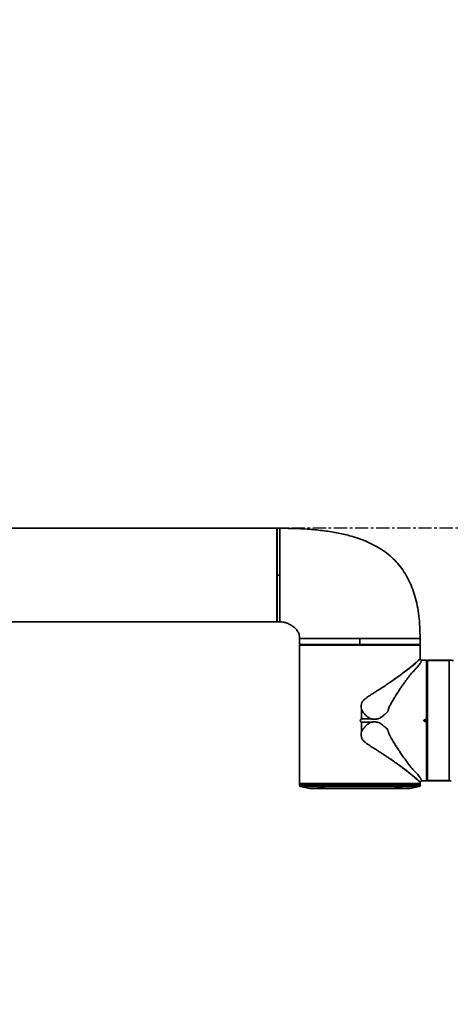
# Model space of a CAD drawing. Header units: millimetres. Extents: x 0 to 420, y 0 to 297.
# Tile 11 of 15: x 248 to 269, y 155 to 203. Entities that reach past the tile are written whole.
import ezdxf

# ---------------------------------------------------------------- set-up
doc = ezdxf.new("R2010")
doc.units = ezdxf.units.MM
doc.linetypes.add('CENTERX2', pattern=[20.32, 12.7, -2.54, 2.54, -2.54])
doc.layers.get('0').update_dxf_attribs({"lineweight": 18})
doc.layers.add('中心线层', color=6, linetype='CENTERX2', lineweight=25)

# ---------------------------------------------------------------- blocks, each defined once
blk = doc.blocks.new('SW_CENTERMARKSYMBOL_4')
at = {"layer": '中心线层', "color": 0}
blk.add_line((-1, 0), (-1400.5, 0), dxfattribs=at)
blk = doc.blocks.new('2')
at = {"color": 0, "linetype": 'Continuous', "lineweight": 35}
for p, q in [((-38.935, 0), (-61.55, 0)), ((-38.935, 0), (-38.935, -4.19856)), ((-38.925, -0.375), (-38.935, -0.375)), ((-38.79987, 0), (-38.925, 0)), ((-38.925, -2.25), (-38.925, 0)), ((-38.8, 0), (-38.8, -2.25)), ((-38.925, -2.25), (-38.8, -2.25)), ((-38.925, -4.5), (-38.925, -2.25)), ((-38.8, -2.25), (-38.8, -4.5)), ((-38.935, -3.8738), (-38.925, -3.8738)), ((-38.935, -4.125), (-38.925, -4.125)), ((-38.935, -4.19856), (-38.935, -4.5)), ((-61.55, -4.5), (-38.935, -4.5)), ((-38.925, -4.5), (-38.79987, -4.5)), ((-37.85, -5.29987), (-37.85, -5.46501)), ((-37.84957, -5.59), (-37.84957, -5.515)), ((-37.82473, -5.60015), (-37.82473, -5.6)), ((-37.82473, -5.6), (-37.7, -5.6)), ((-37.7, -5.59), (-37.7, -5.6)), ((-34.95, -5.59), (-34.95, -5.3)), ((-32.2, -5.6), (-32.2, -5.59)), ((-32.2, -5.6), (-32.07527, -5.6)), ((-32.07527, -5.60015), (-32.07527, -5.6)), ((-32.05, -5.59), (-32.05, -5.29987)), ((-37.85, -5.755), (-37.84995, -5.7518)), ((-37.85, -5.755), (-37.85, -12.27485)), ((-32.05032, -5.71343), (-32.05032, -5.73616)), ((-32.05, -5.755), (-32.05, -5.75484)), ((-32.05, -6.27588), (-32.05, -5.755)), ((-31.73515, -6.35), (-31.97052, -6.35)), ((-31.71015, -6.375), (-31.73515, -6.35)), ((-31.73515, -9.20524), (-31.73515, -6.35)), ((-31.71, -6.375), (-31.71015, -6.375)), ((-31.71015, -6.375), (-31.71015, -9.21065)), ((-31.71, -6.375), (-31.71, -9.21065)), ((-31.7, -6.5), (-31.71, -6.5)), ((-30.65, -6.35), (-31.7, -6.35)), ((-31.7, -6.35), (-31.7, -12.13126)), ((-30.65, -6.36396), (-31.7, -6.36396)), ((-30.65, -6.35), (-30.65, -6.36861)), ((-30.65, -6.36861), (-30.65, -12.15001)), ((-33.49387, -7.40954), (-33.49794, -7.41231)), ((-34.87385, -9.17385), (-34.87385, -8.70235)), ((-34.87385, -9.17385), (-34.40652, -9.17385)), ((-34.40652, -9.32615), (-34.87385, -9.32615)), ((-34.87385, -9.79765), (-34.87385, -9.32615)), ((-31.865, -9.25083), (-31.865, -9.24917)), ((-31.86, -9.25083), (-31.865, -9.25083)), ((-31.86, -9.24917), (-31.86, -9.25083)), ((-31.85509, -9.24917), (-31.86, -9.24917)), ((-31.85509, -9.25083), (-31.86, -9.25083)), ((-31.85509, -9.24917), (-31.85509, -9.25083)), ((-31.82334, -9.21186), (-31.71286, -9.20993)), ((-31.71015, -9.21488), (-31.82334, -9.21686)), ((-31.82334, -9.28314), (-31.71015, -9.28512)), ((-31.71286, -9.29007), (-31.82334, -9.28814)), ((-31.73515, -12.15), (-31.73515, -9.29476)), ((-31.71015, -9.21065), (-31.71015, -9.21488)), ((-31.71, -9.21065), (-31.71015, -9.21065)), ((-31.71015, -9.28512), (-31.71015, -9.21488)), ((-31.71, -9.21488), (-31.71015, -9.21488)), ((-31.71015, -9.28512), (-31.71015, -9.28935)), ((-31.71, -9.28512), (-31.71015, -9.28512)), ((-31.71015, -9.28935), (-31.71015, -12.125)), ((-31.71, -9.28935), (-31.71015, -9.28935)), ((-31.71, -9.21065), (-31.71, -9.21488)), ((-31.71, -9.28512), (-31.71, -9.21488)), ((-31.71, -9.28512), (-31.71, -9.28935)), ((-31.71, -9.28935), (-31.71, -12.125)), ((-33.49906, -11.08693), (-33.49828, -11.08746)), ((-31.7, -11.63157), (-31.71, -11.63157)), ((-37.85, -12.27485), (-37.825, -12.29985)), ((-37.85, -12.3), (-37.85, -12.37401)), ((-37.825, -12.29985), (-37.825, -12.3)), ((-34.95, -12.29985), (-37.825, -12.29985)), ((-32.075, -12.29985), (-34.95, -12.29985)), ((-32.075, -12.29985), (-32.05, -12.27485)), ((-32.075, -12.3), (-32.075, -12.29985)), ((-32.05, -12.27485), (-32.05, -12.22412)), ((-32.05, -12.37401), (-32.05, -12.3)), ((-31.97052, -12.15), (-31.88515, -12.15)), ((-31.73515, -12.15), (-31.71015, -12.125)), ((-31.71015, -12.125), (-31.71, -12.125)), ((-31.71, -12), (-31.7, -12)), ((-31.7, -12.13604), (-30.65, -12.13604)), ((-31.7, -12.15), (-30.65, -12.15)), ((-37.85, -12.37401), (-32.89939, -12.37401)), ((-37.80981, -12.42304), (-37.35627, -12.51375)), ((-37.35627, -12.51375), (-33.24851, -12.51375)), ((-37.34646, -12.51472), (-32.55354, -12.51472)), ((-36.64122, -12.4878), (-36.64017, -12.48989)), ((-33.24851, -12.51375), (-32.54373, -12.51375)), ((-32.89939, -12.37401), (-32.05, -12.37401)), ((-32.54373, -12.51375), (-32.0902, -12.42304))]:
    blk.add_line(p, q, dxfattribs=at)
for points in [[(-37.84966, -5.62515), (-37.84967, -5.67458), (-37.84968, -5.71343)], [(-32.05035, -5.62515), (-32.06259, -5.62515), (-32.09228, -5.62515), (-32.13925, -5.62515), (-32.20321, -5.62515), (-32.28378, -5.62515), (-32.38046, -5.62515), (-32.49267, -5.62515), (-32.61974, -5.62515), (-32.76089, -5.62515), (-32.91528, -5.62515), (-33.08196, -5.62515), (-33.25994, -5.62515), (-33.44814, -5.62515), (-33.64541, -5.62515), (-33.85056, -5.62515), (-34.06237, -5.62515), (-34.27954, -5.62515), (-34.50076, -5.62515), (-34.7247, -5.62515), (-34.95, -5.62515), (-35.1753, -5.62515), (-35.39924, -5.62515), (-35.62046, -5.62515), (-35.83763, -5.62515), (-36.04944, -5.62515), (-36.2546, -5.62515), (-36.45187, -5.62515), (-36.64006, -5.62515), (-36.81804, -5.62515), (-36.98473, -5.62515), (-37.13911, -5.62515), (-37.28026, -5.62515), (-37.40733, -5.62515), (-37.51954, -5.62515), (-37.61623, -5.62515), (-37.69679, -5.62515), (-37.76075, -5.62515), (-37.80772, -5.62515), (-37.83742, -5.62515), (-37.84966, -5.62515)], [(-37.84957, -5.59), (-37.8358, -5.59), (-37.80274, -5.59), (-37.75063, -5.59), (-37.6798, -5.59), (-37.59073, -5.59), (-37.48401, -5.59), (-37.36037, -5.59), (-37.22061, -5.59), (-37.06569, -5.59), (-36.89663, -5.59), (-36.71456, -5.59), (-36.5207, -5.59), (-36.31634, -5.59), (-36.10285, -5.59), (-35.88167, -5.59), (-35.65425, -5.59), (-35.42213, -5.59), (-35.18686, -5.59), (-34.95, -5.59)], [(-37.84465, -5.62008), (-37.83501, -5.61044), (-37.82743, -5.60286)], [(-32.07527, -5.6), (-32.08757, -5.6), (-32.11811, -5.6), (-32.1667, -5.6), (-32.23303, -5.6), (-32.31667, -5.6), (-32.41709, -5.6), (-32.53366, -5.6), (-32.66562, -5.6), (-32.81214, -5.6), (-32.97229, -5.6), (-33.14504, -5.6), (-33.3293, -5.6), (-33.52388, -5.6), (-33.72755, -5.6), (-33.93901, -5.6), (-34.15691, -5.6), (-34.37987, -5.6), (-34.60646, -5.6), (-34.83525, -5.6), (-35.06476, -5.6), (-35.29354, -5.6), (-35.52013, -5.6), (-35.74309, -5.6), (-35.96099, -5.6), (-36.17245, -5.6), (-36.37612, -5.6), (-36.57071, -5.6), (-36.75496, -5.6), (-36.92771, -5.6), (-37.08786, -5.6), (-37.23438, -5.6), (-37.36634, -5.6), (-37.48291, -5.6), (-37.58334, -5.6), (-37.66698, -5.6), (-37.7333, -5.6), (-37.78189, -5.6), (-37.81243, -5.6), (-37.82473, -5.6)], [(-37.82473, -5.60015), (-37.81243, -5.60015), (-37.78189, -5.60015), (-37.7333, -5.60015), (-37.66698, -5.60015), (-37.58334, -5.60015), (-37.48291, -5.60015), (-37.36634, -5.60015), (-37.23438, -5.60015), (-37.08786, -5.60015), (-36.92771, -5.60015), (-36.75496, -5.60015), (-36.57071, -5.60015), (-36.37612, -5.60015), (-36.17245, -5.60015), (-35.96099, -5.60015), (-35.74309, -5.60015), (-35.52013, -5.60015), (-35.29354, -5.60015), (-35.06476, -5.60015), (-34.83525, -5.60015), (-34.60646, -5.60015), (-34.37987, -5.60015), (-34.15691, -5.60015), (-33.93901, -5.60015), (-33.72755, -5.60015), (-33.52388, -5.60015), (-33.3293, -5.60015), (-33.14504, -5.60015), (-32.97229, -5.60015), (-32.81214, -5.60015), (-32.66562, -5.60015), (-32.53366, -5.60015), (-32.41709, -5.60015), (-32.31667, -5.60015), (-32.23303, -5.60015), (-32.1667, -5.60015), (-32.11811, -5.60015), (-32.08757, -5.60015), (-32.07527, -5.60015)], [(-34.95, -5.6), (-35.17136, -5.6), (-35.39133, -5.6), (-35.6085, -5.6), (-35.82151, -5.6), (-36.02901, -5.6), (-36.22969, -5.6), (-36.42227, -5.6), (-36.60555, -5.6), (-36.77837, -5.6), (-36.93962, -5.6), (-37.08829, -5.6), (-37.22345, -5.6), (-37.34423, -5.6), (-37.44987, -5.6), (-37.53971, -5.6), (-37.61318, -5.6), (-37.66981, -5.6), (-37.70924, -5.6), (-37.73123, -5.6), (-37.73563, -5.6), (-37.72243, -5.6), (-37.7, -5.6)], [(-34.95, -5.59), (-34.72247, -5.59), (-34.49634, -5.59), (-34.27301, -5.59), (-34.05385, -5.59), (-33.84022, -5.59), (-33.63343, -5.59), (-33.43475, -5.59), (-33.24542, -5.59), (-33.0666, -5.59), (-32.89939, -5.59), (-32.74482, -5.59), (-32.60385, -5.59), (-32.47735, -5.59), (-32.36608, -5.59), (-32.27075, -5.59), (-32.19194, -5.59), (-32.13013, -5.59), (-32.0857, -5.59), (-32.05894, -5.59), (-32.05, -5.59)], [(-32.2, -5.6), (-32.17758, -5.6), (-32.16437, -5.6), (-32.16877, -5.6), (-32.19076, -5.6), (-32.23019, -5.6), (-32.28683, -5.6), (-32.36029, -5.6), (-32.45013, -5.6), (-32.55577, -5.6), (-32.67656, -5.6), (-32.81171, -5.6), (-32.96038, -5.6), (-33.12164, -5.6), (-33.29445, -5.6), (-33.47773, -5.6), (-33.67031, -5.6), (-33.87099, -5.6), (-34.07849, -5.6), (-34.2915, -5.6), (-34.50867, -5.6), (-34.72864, -5.6), (-34.95, -5.6)], [(-32.07257, -5.60286), (-32.06293, -5.6125), (-32.05535, -5.62008)], [(-32.05032, -5.71343), (-32.05033, -5.66399), (-32.05035, -5.62515)], [(-31.82343, -9.20679), (-31.77399, -9.20592), (-31.73515, -9.20524)], [(-31.73515, -9.29476), (-31.78458, -9.29389), (-31.82343, -9.29321)], [(-31.73008, -9.21023), (-31.7823, -9.21114), (-31.82334, -9.21186)], [(-31.82334, -9.28814), (-31.77111, -9.28905), (-31.73008, -9.28977)], [(-31.71286, -9.20993), (-31.7225, -9.2101), (-31.73008, -9.21023)], [(-31.73008, -9.28977), (-31.72043, -9.28994), (-31.71286, -9.29007)], [(-37.85, -12.27485), (-37.84106, -12.27485), (-37.8143, -12.27485), (-37.76987, -12.27485), (-37.70806, -12.27485), (-37.62925, -12.27485), (-37.53392, -12.27485), (-37.42266, -12.27485), (-37.29615, -12.27485), (-37.15518, -12.27485), (-37.00061, -12.27485), (-36.8334, -12.27485), (-36.65458, -12.27485), (-36.46525, -12.27485), (-36.26657, -12.27485), (-36.05978, -12.27485), (-35.84615, -12.27485), (-35.62699, -12.27485), (-35.40366, -12.27485), (-35.17753, -12.27485), (-34.95, -12.27485)], [(-37.825, -12.3), (-37.84106, -12.3), (-37.85, -12.3), (-37.84106, -12.3), (-37.8143, -12.3), (-37.76987, -12.3), (-37.70806, -12.3), (-37.62925, -12.3), (-37.53392, -12.3), (-37.42266, -12.3), (-37.29615, -12.3), (-37.15518, -12.3), (-37.00061, -12.3), (-36.8334, -12.3), (-36.65458, -12.3), (-36.46525, -12.3), (-36.26657, -12.3), (-36.05978, -12.3), (-35.84615, -12.3), (-35.62699, -12.3), (-35.40366, -12.3), (-35.17753, -12.3), (-34.95, -12.3), (-34.72247, -12.3), (-34.49634, -12.3), (-34.27301, -12.3), (-34.05385, -12.3), (-33.84022, -12.3), (-33.63343, -12.3), (-33.43475, -12.3), (-33.24542, -12.3), (-33.0666, -12.3), (-32.89939, -12.3)], [(-34.95, -12.27485), (-34.72247, -12.27485), (-34.49634, -12.27485), (-34.27301, -12.27485), (-34.05385, -12.27485), (-33.84022, -12.27485), (-33.63343, -12.27485), (-33.43475, -12.27485), (-33.24542, -12.27485), (-33.0666, -12.27485), (-32.89939, -12.27485), (-32.74482, -12.27485), (-32.60385, -12.27485), (-32.47735, -12.27485), (-32.36608, -12.27485), (-32.27075, -12.27485), (-32.19194, -12.27485), (-32.13013, -12.27485), (-32.0857, -12.27485), (-32.05894, -12.27485), (-32.05, -12.27485)], [(-32.89939, -12.3), (-32.74482, -12.3), (-32.60385, -12.3), (-32.47735, -12.3), (-32.36608, -12.3), (-32.27075, -12.3), (-32.19194, -12.3), (-32.13013, -12.3), (-32.0857, -12.3), (-32.05894, -12.3), (-32.05, -12.3), (-32.05894, -12.3), (-32.075, -12.3)], [(-37.80981, -12.42304), (-37.80099, -12.42304), (-37.7746, -12.42304), (-37.73079, -12.42304), (-37.66984, -12.42304), (-37.59212, -12.42304), (-37.49811, -12.42304), (-37.38839, -12.42304), (-37.26363, -12.42304), (-37.12462, -12.42304), (-36.97219, -12.42304), (-36.8073, -12.42304), (-36.63095, -12.42304), (-36.44425, -12.42304), (-36.24833, -12.42304), (-36.0444, -12.42304), (-35.83373, -12.42304), (-35.61761, -12.42304), (-35.39737, -12.42304), (-35.17438, -12.42304), (-34.95, -12.42304), (-34.72562, -12.42304), (-34.50263, -12.42304), (-34.28239, -12.42304), (-34.06627, -12.42304), (-33.8556, -12.42304), (-33.65168, -12.42304), (-33.45576, -12.42304), (-33.26905, -12.42304), (-33.09271, -12.42304), (-32.92781, -12.42304), (-32.77539, -12.42304), (-32.63637, -12.42304), (-32.51162, -12.42304), (-32.40189, -12.42304), (-32.30788, -12.42304), (-32.23016, -12.42304), (-32.16921, -12.42304), (-32.1254, -12.42304), (-32.09901, -12.42304), (-32.0902, -12.42304)]]:
    blk.add_lwpolyline(points, dxfattribs=at)
at = {"color": 0, "linetype": 'CENTERX2', "lineweight": 18}
blk.add_arc((0.05, 0), 70, 95, 85, dxfattribs=at)
at = {"color": 0, "linetype": 'Continuous', "lineweight": 35}
for centre, radius, start, end in [((-31.8634, -12.25232), 3.00316, 89.935241, 90.030593), ((-27.85006, -9.14164), 3.9739, 180.939286, 181.012452), ((-27.50542, -9.36423), 4.31859, 178.990468, 179.057794), ((-31.75162, -9.21436), 0.07177, 178.003975, 181.996025), ((-31.75161, -9.28564), 0.07177, 178.004126, 181.995874), ((-37.8, -12.37401), 0.05, 180, 258.690068), ((-37.34646, -12.46472), 0.05, 258.690068, 270), ((-32.55354, -12.46472), 0.05, 270, 281.309932), ((-32.1, -12.37401), 0.05, 281.309932, 0)]:
    blk.add_arc(centre, radius, start, end, dxfattribs=at)
for points, knots in [([(-38.8, 0), (-38.52431, -0.00273), (-37.99071, -0.00802), (-37.21748, -0.05641), (-36.49833, -0.1377), (-35.83301, -0.25634), (-35.261, -0.40378), (-34.77513, -0.57214), (-34.36591, -0.75204), (-33.98971, -0.95971), (-33.64658, -1.19629), (-33.33665, -1.46284), (-33.06005, -1.76034), (-32.81692, -2.08965), (-32.60729, -2.45157), (-32.43106, -2.84688), (-32.28904, -3.27365), (-32.1801, -3.73216), (-32.1039, -4.22292), (-32.05732, -4.74944), (-32.05249, -5.11257), (-32.05, -5.3)], [0, 0, 0, 0, 0.82716327, 1.60098594, 2.3235513, 2.99769315, 3.62722961, 4.09388784, 4.5392075, 4.96690724, 5.38136801, 5.78759184, 6.19108471, 6.59767745, 7.01327525, 7.44362757, 7.89412288, 8.36093724, 8.85606848, 9.3831753, 9.94546509, 9.94546509, 9.94546509, 9.94546509]), ([(-38.8, -4.5), (-38.7498, -4.50175), (-38.64336, -4.50545), (-38.48252, -4.55194), (-38.31967, -4.62248), (-38.16505, -4.71867), (-38.02836, -4.8366), (-37.92143, -4.97441), (-37.84986, -5.13194), (-37.84995, -5.244), (-37.85, -5.3)], [0, 0, 0, 0, 0.15039578, 0.31887227, 0.49872167, 0.68257335, 0.86375675, 1.03774954, 1.20438901, 1.37086718, 1.37086718, 1.37086718, 1.37086718]), ([(-37.85, -5.3), (-37.84521, -5.3), (-37.83564, -5.3), (-37.7586, -5.3), (-37.63707, -5.3), (-37.46861, -5.3), (-37.25732, -5.3), (-37.00647, -5.3), (-36.72046, -5.3), (-36.40415, -5.3), (-36.06296, -5.3), (-35.70272, -5.3), (-35.32961, -5.3), (-35.07654, -5.3), (-34.95, -5.3)], [0, 0, 0, 0, 0.24166675, 0.48333341, 0.72499986, 0.96666692, 1.2083331, 1.45000021, 1.69166736, 1.93333329, 2.1750012, 2.41666661, 2.65833326, 2.90000141, 2.90000141, 2.90000141, 2.90000141]), ([(-37.84957, -5.515), (-37.84958, -5.50935), (-37.8496, -5.50018), (-37.84969, -5.48832), (-37.84979, -5.47931), (-37.84988, -5.47224), (-37.84996, -5.46654), (-37.85004, -5.46429), (-37.84995, -5.4654), (-37.84995, -5.46784), (-37.84995, -5.46785)], [0, 0, 0, 0, 0.0093708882, 0.0151859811, 0.0217419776, 0.0282913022, 0.0341010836, 0.0434638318, 0.0528386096, 0.0528505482, 0.0528505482, 0.0528505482, 0.0528505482]), ([(-37.84966, -5.62515), (-37.84963, -5.62512), (-37.84959, -5.62506), (-37.84905, -5.6245), (-37.84795, -5.62339), (-37.84635, -5.62178), (-37.84522, -5.62064), (-37.84465, -5.62008)], [0, 0, 0, 0, 0.00089218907, 0.00178687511, 0.0035615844, 0.00534083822, 0.00712400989, 0.00712400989, 0.00712400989, 0.00712400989]), ([(-37.82743, -5.60286), (-37.82688, -5.60231), (-37.82595, -5.60139), (-37.82509, -5.60051), (-37.82473, -5.60015)], [0, 0, 0, 0, 0.00225466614, 0.00382539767, 0.00382539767, 0.00382539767, 0.00382539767]), ([(-37.82473, -5.6), (-37.82436, -5.6), (-37.8236, -5.6), (-37.82264, -5.6), (-37.82248, -5.6), (-37.82239, -5.6)], [0, 0, 0, 0, 0.00064870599, 0.00131949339, 0.00234544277, 0.00234544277, 0.00234544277, 0.00234544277]), ([(-37.82239, -5.6), (-37.82243, -5.6), (-37.8225, -5.6), (-37.82321, -5.6), (-37.82416, -5.6), (-37.82473, -5.6)], [0, 0, 0, 0, 0.00064921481, 0.00131927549, 0.00234544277, 0.00234544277, 0.00234544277, 0.00234544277]), ([(-34.95, -5.3), (-34.82346, -5.3), (-34.57039, -5.3), (-34.19728, -5.3), (-33.83704, -5.3), (-33.49585, -5.3), (-33.17954, -5.3), (-32.89353, -5.3), (-32.64268, -5.3), (-32.43139, -5.3), (-32.26293, -5.3), (-32.1414, -5.3), (-32.06437, -5.3), (-32.05479, -5.3), (-32.05, -5.3)], [0, 0, 0, 0, 0.24166615, 0.48333271, 0.72499981, 0.96666593, 1.20833175, 1.44999881, 1.69166582, 1.9333319, 2.17499887, 2.41666521, 2.65833177, 2.89999843, 2.89999843, 2.89999843, 2.89999843]), ([(-32.07527, -5.6), (-32.07564, -5.6), (-32.0764, -5.6), (-32.07736, -5.6), (-32.07752, -5.6), (-32.07762, -5.6)], [0, 0, 0, 0, 0.00064861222, 0.00131930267, 0.00234544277, 0.00234544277, 0.00234544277, 0.00234544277]), ([(-32.07762, -5.6), (-32.07758, -5.6), (-32.0775, -5.6), (-32.07679, -5.6), (-32.07584, -5.6), (-32.07527, -5.6)], [0, 0, 0, 0, 0.00064928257, 0.00131941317, 0.00234544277, 0.00234544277, 0.00234544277, 0.00234544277]), ([(-32.07527, -5.60015), (-32.07492, -5.60051), (-32.07405, -5.60139), (-32.07312, -5.60231), (-32.07257, -5.60286)], [0, 0, 0, 0, 0.00157073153, 0.00382539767, 0.00382539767, 0.00382539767, 0.00382539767]), ([(-32.05535, -5.62008), (-32.05476, -5.62066), (-32.05363, -5.6218), (-32.05229, -5.62314), (-32.05139, -5.62406), (-32.05082, -5.62464), (-32.05041, -5.62507), (-32.05037, -5.62512), (-32.05035, -5.62515)], [0, 0, 0, 0, 0.00184173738, 0.00355349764, 0.00447433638, 0.00535526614, 0.00626912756, 0.00712412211, 0.00712412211, 0.00712412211, 0.00712412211]), ([(-37.84968, -5.71343), (-37.84969, -5.71891), (-37.84971, -5.72986), (-37.84984, -5.74359), (-37.84997, -5.75314), (-37.84999, -5.75438), (-37.85, -5.755)], [0, 0, 0, 0, 0.0104248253, 0.0207928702, 0.0311806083, 0.0415766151, 0.0415766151, 0.0415766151, 0.0415766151]), ([(-32.05, -5.755), (-32.05001, -5.75436), (-32.05003, -5.75308), (-32.05016, -5.74356), (-32.05029, -5.72985), (-32.05031, -5.7189), (-32.05032, -5.71343)], [0, 0, 0, 0, 0.010425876, 0.0207940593, 0.0311814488, 0.0415766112, 0.0415766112, 0.0415766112, 0.0415766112]), ([(-31.97052, -6.35), (-31.97121, -6.35172), (-31.97258, -6.35515), (-31.98344, -6.38255), (-32.00398, -6.42588), (-32.03828, -6.48576), (-32.08878, -6.5607), (-32.14765, -6.63612), (-32.20782, -6.70652), (-32.26319, -6.76783), (-32.32429, -6.83283), (-32.39159, -6.90003), (-32.46458, -6.97667), (-32.53546, -7.06628), (-32.61305, -7.16639), (-32.6922, -7.27238), (-32.78149, -7.39499), (-32.88188, -7.53721), (-32.99319, -7.6999), (-33.10824, -7.873), (-33.22224, -8.0522), (-33.33423, -8.23413), (-33.43152, -8.40357), (-33.52237, -8.5611), (-33.56773, -8.69227), (-33.60074, -8.79917), (-33.64032, -8.85807), (-33.67964, -8.89859), (-33.71231, -8.92608), (-33.74906, -8.94864), (-33.78547, -8.98024), (-33.82534, -9.015), (-33.86931, -9.0514), (-33.92228, -9.09087), (-33.98683, -9.1307), (-34.06632, -9.16387), (-34.15056, -9.1822), (-34.26467, -9.19001), (-34.34989, -9.1803), (-34.40652, -9.17385)], [0, 0, 0, 0, 0.16375914, 0.32614884, 0.48650874, 0.65153602, 0.81107458, 0.971397, 1.06713846, 1.16445452, 1.26195252, 1.3602296, 1.45742174, 1.5784982, 1.69938831, 1.81753189, 1.94157611, 2.10185877, 2.2635554, 2.42937266, 2.6006937, 2.76007677, 2.9177021, 3.04015122, 3.16209097, 3.22275451, 3.28387529, 3.31388768, 3.34509204, 3.37599835, 3.40687177, 3.44914543, 3.4904622, 3.53017356, 3.59178495, 3.6537659, 3.71512454, 3.77707142, 3.89978512, 3.89978512, 3.89978512, 3.89978512]), ([(-33.49387, -7.40954), (-33.44088, -7.37294), (-33.34037, -7.30351), (-33.19478, -7.19998), (-33.05843, -7.10115), (-32.92259, -7.00029), (-32.79398, -6.90271), (-32.67295, -6.80883), (-32.56556, -6.72361), (-32.45501, -6.63401), (-32.34495, -6.5426), (-32.24118, -6.45368), (-32.15747, -6.37981), (-32.09584, -6.32345), (-32.05704, -6.2844), (-32.05238, -6.27867), (-32.05013, -6.27588)], [0, 0, 0, 0, 0.12119079, 0.22986695, 0.34842221, 0.45984429, 0.58348036, 0.70130906, 0.81338464, 0.91977259, 1.07505285, 1.227761, 1.37955865, 1.53371838, 1.6900566, 1.8376245, 1.8376245, 1.8376245, 1.8376245]), ([(-32.05093, -6.27858), (-32.05248, -6.28097), (-32.05607, -6.28651), (-32.06848, -6.30422), (-32.08657, -6.32666), (-32.10821, -6.35037), (-32.13567, -6.3777), (-32.16652, -6.40637), (-32.20268, -6.43859), (-32.24676, -6.47682), (-32.29458, -6.5173), (-32.344, -6.55833), (-32.39282, -6.59835), (-32.46342, -6.6554), (-32.55998, -6.73204), (-32.67931, -6.82457), (-32.80727, -6.92152), (-32.95069, -7.02795), (-33.11594, -7.14754), (-33.30086, -7.27808), (-33.43038, -7.3663), (-33.49387, -7.40954)], [0, 0, 0, 0, 0.06991254, 0.1619642, 0.2303592, 0.30443939, 0.37570568, 0.44917471, 0.51106984, 0.5879392, 0.68018343, 0.73424802, 0.79971796, 0.87683578, 1.0004785, 1.1352862, 1.25630248, 1.3785175, 1.53435881, 1.68895731, 1.83761436, 1.83761436, 1.83761436, 1.83761436]), ([(-32.04996, -6.276), (-32.05001, -6.2761), (-32.0501, -6.27631), (-32.05066, -6.27783), (-32.05093, -6.27858)], [0, 0, 0, 0, 0.00139652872, 0.00275615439, 0.00275615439, 0.00275615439, 0.00275615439]), ([(-32.04996, -6.276), (-32.0475, -6.28558), (-32.04264, -6.30455), (-32.02416, -6.32777), (-31.99963, -6.34455), (-31.98032, -6.34817), (-31.97052, -6.35)], [0, 0, 0, 0, 0.029452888, 0.058293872, 0.087133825, 0.116805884, 0.116805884, 0.116805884, 0.116805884]), ([(-30.45, -6.36381), (-30.4873, -6.35902), (-30.55372, -6.3505), (-30.62066, -6.35015), (-30.65, -6.35)], [0, 0, 0, 0, 0.112697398, 0.200666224, 0.200666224, 0.200666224, 0.200666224]), ([(-33.49794, -7.41231), (-33.52798, -7.43282), (-33.58926, -7.47467), (-33.68515, -7.53906), (-33.78631, -7.60619), (-33.88699, -7.67218), (-33.99132, -7.73989), (-34.10121, -7.81044), (-34.20954, -7.87922), (-34.30976, -7.94253), (-34.39682, -7.99777), (-34.48303, -8.05364), (-34.56745, -8.11033), (-34.64995, -8.1695), (-34.7189, -8.22531), (-34.77351, -8.2787), (-34.82797, -8.34508), (-34.87439, -8.44433), (-34.88683, -8.5741), (-34.87818, -8.65958), (-34.87385, -8.70235)], [0, 0, 0, 0, 0.11704016, 0.23879146, 0.36525712, 0.49643593, 0.61030379, 0.74522093, 0.89159074, 0.99501724, 1.09809919, 1.19695044, 1.29795128, 1.39681923, 1.49433879, 1.55693314, 1.61949478, 1.74430074, 1.86939365, 1.99470906, 1.99470906, 1.99470906, 1.99470906]), ([(-34.87385, -8.70235), (-34.84784, -8.74965), (-34.79514, -8.84548), (-34.68723, -8.97285), (-34.55897, -9.0876), (-34.4579, -9.14478), (-34.40652, -9.17385)], [0, 0, 0, 0, 0.161682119, 0.327566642, 0.498489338, 0.675220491, 0.675220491, 0.675220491, 0.675220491]), ([(-34.95, -9.25), (-34.93578, -9.23578), (-34.9104, -9.2104), (-34.88502, -9.18502), (-34.87385, -9.17385)], [0, 0, 0, 0, 0.060310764, 0.107694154, 0.107694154, 0.107694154, 0.107694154]), ([(-34.87385, -9.32615), (-34.88806, -9.31194), (-34.91345, -9.28656), (-34.93883, -9.26117), (-34.95, -9.25)], [0, 0, 0, 0, 0.060308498, 0.107693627, 0.107693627, 0.107693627, 0.107693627]), ([(-34.40652, -9.32615), (-34.45782, -9.35518), (-34.5588, -9.4123), (-34.68703, -9.52694), (-34.79503, -9.65435), (-34.84779, -9.75028), (-34.87385, -9.79765)], [0, 0, 0, 0, 0.17647874, 0.34731541, 0.513285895, 0.675222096, 0.675222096, 0.675222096, 0.675222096]), ([(-34.40652, -9.32615), (-34.37629, -9.32235), (-34.31891, -9.31512), (-34.23214, -9.31231), (-34.14711, -9.31817), (-34.05339, -9.33932), (-33.95764, -9.38414), (-33.8631, -9.4505), (-33.78618, -9.52357), (-33.70625, -9.57694), (-33.64363, -9.63541), (-33.587, -9.72318), (-33.56825, -9.84478), (-33.50165, -9.96754), (-33.41841, -10.12352), (-33.30898, -10.30698), (-33.17397, -10.52543), (-33.03844, -10.73311), (-32.90319, -10.93229), (-32.7956, -11.08532), (-32.7093, -11.20425), (-32.64623, -11.28924), (-32.58413, -11.37132), (-32.52243, -11.4501), (-32.46096, -11.5269), (-32.39439, -11.59729), (-32.3273, -11.66403), (-32.26614, -11.72898), (-32.21033, -11.79062), (-32.14945, -11.86167), (-32.08997, -11.93763), (-32.03907, -12.01302), (-31.99863, -12.08317), (-31.97478, -12.13846), (-31.97194, -12.14615), (-31.97052, -12.15)], [0, 0, 0, 0, 0.06575315, 0.12479963, 0.187137, 0.24931944, 0.33110715, 0.4135633, 0.49788106, 0.55984196, 0.62094112, 0.68240875, 0.78299884, 0.88551461, 0.98795784, 1.17663972, 1.3658775, 1.57914499, 1.76377016, 1.9562703, 2.05627124, 2.15239504, 2.24364213, 2.34363048, 2.43989464, 2.53626713, 2.63344595, 2.73062736, 2.82851426, 2.92479938, 3.08627626, 3.24601408, 3.41032646, 3.65523154, 3.90022126, 3.90022126, 3.90022126, 3.90022126]), ([(-31.865, -9.24917), (-31.86438, -9.24368), (-31.86314, -9.23271), (-31.8536, -9.2188), (-31.83986, -9.209), (-31.82891, -9.20753), (-31.82343, -9.20679)], [0, 0, 0, 0, 0.016401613, 0.0327902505, 0.049148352, 0.0655966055, 0.0655966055, 0.0655966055, 0.0655966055]), ([(-31.82343, -9.29321), (-31.8289, -9.29249), (-31.83985, -9.29105), (-31.85356, -9.28123), (-31.86308, -9.2673), (-31.86436, -9.25633), (-31.865, -9.25083)], [0, 0, 0, 0, 0.016399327, 0.032789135, 0.0491469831, 0.06559586, 0.06559586, 0.06559586, 0.06559586]), ([(-31.82334, -9.21186), (-31.82816, -9.21249), (-31.83781, -9.21376), (-31.84991, -9.22242), (-31.85835, -9.23466), (-31.85945, -9.24433), (-31.86, -9.24917)], [0, 0, 0, 0, 0.0144522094, 0.0289014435, 0.0433535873, 0.0578054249, 0.0578054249, 0.0578054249, 0.0578054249]), ([(-31.86, -9.25083), (-31.85942, -9.25561), (-31.85824, -9.26516), (-31.85298, -9.27392), (-31.84929, -9.27699), (-31.84929, -9.27699)], [0, 0, 0, 0, 0.014473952, 0.0289475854, 0.0289592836, 0.0289592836, 0.0289592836, 0.0289592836]), ([(-31.82334, -9.21686), (-31.82786, -9.2175), (-31.83726, -9.21882), (-31.84788, -9.22756), (-31.85405, -9.23834), (-31.85475, -9.24565), (-31.85509, -9.24917)], [0, 0, 0, 0, 0.0135397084, 0.0281528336, 0.0395235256, 0.0500602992, 0.0500602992, 0.0500602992, 0.0500602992]), ([(-31.85509, -9.25083), (-31.85453, -9.25537), (-31.85337, -9.26479), (-31.84481, -9.27555), (-31.83415, -9.28192), (-31.82685, -9.28274), (-31.82334, -9.28314)], [0, 0, 0, 0, 0.0135393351, 0.028152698, 0.0395237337, 0.0500604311, 0.0500604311, 0.0500604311, 0.0500604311]), ([(-31.84929, -9.27699), (-31.84552, -9.28013), (-31.83796, -9.28639), (-31.82822, -9.28756), (-31.82334, -9.28814)], [0, 0, 0, 0, 0.0144220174, 0.028858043, 0.028858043, 0.028858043, 0.028858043]), ([(-31.73008, -9.21023), (-31.73066, -9.21019), (-31.73179, -9.2101), (-31.73314, -9.20933), (-31.73406, -9.20841), (-31.73464, -9.20749), (-31.73506, -9.20643), (-31.73512, -9.20563), (-31.73515, -9.20524)], [0, 0, 0, 0, 0.00204516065, 0.00394599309, 0.0049683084, 0.00594719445, 0.00696159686, 0.00791147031, 0.00791147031, 0.00791147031, 0.00791147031]), ([(-31.73515, -9.29476), (-31.73512, -9.29436), (-31.73506, -9.29355), (-31.7345, -9.29212), (-31.73339, -9.29079), (-31.73178, -9.2899), (-31.73064, -9.28981), (-31.73008, -9.28977)], [0, 0, 0, 0, 0.00099128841, 0.00198468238, 0.00395576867, 0.00593165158, 0.00791122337, 0.00791122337, 0.00791122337, 0.00791122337]), ([(-31.71015, -9.21065), (-31.71051, -9.21046), (-31.71139, -9.21002), (-31.71231, -9.20997), (-31.71286, -9.20993)], [0, 0, 0, 0, 0.00116307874, 0.00283131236, 0.00283131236, 0.00283131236, 0.00283131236]), ([(-31.71286, -9.29007), (-31.71231, -9.29004), (-31.71139, -9.28998), (-31.71051, -9.28954), (-31.71015, -9.28935)], [0, 0, 0, 0, 0.00166832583, 0.00283163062, 0.00283163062, 0.00283163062, 0.00283163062]), ([(-34.87385, -9.79765), (-34.87821, -9.84038), (-34.88692, -9.92575), (-34.87616, -10.03382), (-34.84725, -10.11494), (-34.80395, -10.18925), (-34.72944, -10.26767), (-34.62849, -10.34701), (-34.52305, -10.42005), (-34.41621, -10.48992), (-34.29168, -10.56895), (-34.14036, -10.66448), (-33.97242, -10.7721), (-33.80409, -10.88196), (-33.64823, -10.98532), (-33.54777, -11.05375), (-33.49906, -11.08693)], [0, 0, 0, 0, 0.12520202, 0.25011697, 0.31240973, 0.37510538, 0.49961615, 0.62501255, 0.75037207, 0.87560626, 1.00090935, 1.18695052, 1.40946024, 1.60343252, 1.80432646, 1.99345739, 1.99345739, 1.99345739, 1.99345739]), ([(-33.49828, -11.08746), (-33.45216, -11.11878), (-33.35279, -11.18627), (-33.24312, -11.26279), (-33.16467, -11.31823), (-33.12156, -11.3489), (-33.07774, -11.38027), (-33.0333, -11.4123), (-32.98834, -11.44494), (-32.91104, -11.50145), (-32.81157, -11.57527), (-32.70072, -11.65925), (-32.62426, -11.71818), (-32.57376, -11.75754), (-32.5427, -11.7819), (-32.51612, -11.80286), (-32.49378, -11.82058), (-32.47541, -11.83519), (-32.44239, -11.86159), (-32.39841, -11.89709), (-32.34779, -11.93854), (-32.29724, -11.98047), (-32.24878, -12.02145), (-32.20438, -12.05992), (-32.1657, -12.09434), (-32.13046, -12.12714), (-32.09889, -12.15931), (-32.07403, -12.18819), (-32.05738, -12.2115), (-32.05295, -12.21832), (-32.05093, -12.22142)], [0, 0, 0, 0, 0.10765628, 0.23194882, 0.26720176, 0.30355665, 0.34099953, 0.37952033, 0.41910437, 0.45973696, 0.58704241, 0.69597412, 0.78692474, 0.82578204, 0.86028789, 0.89048613, 0.91641357, 0.93810631, 0.95559075, 1.03534338, 1.10289841, 1.15851839, 1.25114924, 1.32829479, 1.39036004, 1.47718594, 1.5662944, 1.65543197, 1.75754737, 1.84294953, 1.84294953, 1.84294953, 1.84294953]), ([(-32.05013, -12.22412), (-32.05008, -12.22417), (-32.04604, -12.22865), (-32.06054, -12.2116), (-32.09599, -12.17655), (-32.15419, -12.12329), (-32.22219, -12.06297), (-32.29447, -12.00057), (-32.37784, -11.92998), (-32.46291, -11.85966), (-32.54814, -11.79051), (-32.63085, -11.72447), (-32.72225, -11.65278), (-32.82271, -11.57543), (-32.94928, -11.4797), (-33.10517, -11.3645), (-33.29374, -11.22898), (-33.42926, -11.13521), (-33.49828, -11.08746)], [0, 0, 0, 0, 0.00156832, 0.15074136, 0.30742151, 0.46181097, 0.57691787, 0.69202834, 0.80463732, 0.92226021, 1.00670738, 1.09495201, 1.18702965, 1.28296971, 1.38280068, 1.53237041, 1.68497312, 1.8433325, 1.8433325, 1.8433325, 1.8433325]), ([(-32.05093, -12.22142), (-32.05066, -12.22217), (-32.0501, -12.22369), (-32.05001, -12.2239), (-32.04996, -12.224)], [0, 0, 0, 0, 0.00135994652, 0.0027568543, 0.0027568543, 0.0027568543, 0.0027568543]), ([(-32.04996, -12.224), (-32.0475, -12.21442), (-32.04264, -12.19546), (-32.02416, -12.17223), (-31.99963, -12.15545), (-31.98032, -12.15183), (-31.97052, -12.15)], [0, 0, 0, 0, 0.029453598, 0.058294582, 0.087134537, 0.116806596, 0.116806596, 0.116806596, 0.116806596]), ([(-31.88515, -12.15), (-31.88402, -12.14997), (-31.88177, -12.14991), (-31.86443, -12.14952), (-31.83965, -12.14912), (-31.81998, -12.14906), (-31.81015, -12.14903)], [0, 0, 0, 0, 0.0187456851, 0.0374910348, 0.0562422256, 0.0750087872, 0.0750087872, 0.0750087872, 0.0750087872]), ([(-31.81015, -12.14903), (-31.82067, -12.1491), (-31.8312, -12.14917), (-31.83885, -12.14917), (-31.83886, -12.14917)], [0, 0, 0, 0, 0.0286865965, 0.0287089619, 0.0287089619, 0.0287089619, 0.0287089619]), ([(-31.81015, -12.14903), (-31.80032, -12.14906), (-31.78067, -12.14912), (-31.7559, -12.14951), (-31.73854, -12.14991), (-31.73628, -12.14997), (-31.73515, -12.15)], [0, 0, 0, 0, 0.0187521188, 0.037488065, 0.0562150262, 0.0750058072, 0.0750058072, 0.0750058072, 0.0750058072]), ([(-31.78145, -12.14917), (-31.78146, -12.14917), (-31.78926, -12.14917), (-31.79971, -12.1491), (-31.81015, -12.14903)], [0, 0, 0, 0, 0.0000109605, 0.0286970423, 0.0286970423, 0.0286970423, 0.0286970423]), ([(-30.65, -12.15001), (-30.61648, -12.15039), (-30.58213, -12.15079), (-30.54806, -12.147), (-30.54723, -12.14691)], [0, 0, 0, 0, 0.100361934, 0.102869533, 0.102869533, 0.102869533, 0.102869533]), ([(-30.60724, -12.1488), (-30.60708, -12.14881), (-30.59239, -12.14961), (-30.57712, -12.14879), (-30.56203, -12.14798)], [0, 0, 0, 0, 0.0004952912, 0.0452404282, 0.0452404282, 0.0452404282, 0.0452404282]), ([(-36.90794, -12.47191), (-36.90249, -12.47347), (-36.88606, -12.47817), (-36.84965, -12.4865), (-36.79825, -12.49576), (-36.74354, -12.50293), (-36.69471, -12.50665), (-36.65707, -12.50653), (-36.6342, -12.50274), (-36.62815, -12.49578), (-36.63974, -12.48641), (-36.66299, -12.47771), (-36.69276, -12.46943), (-36.72879, -12.46134), (-36.78027, -12.45268), (-36.83487, -12.44619), (-36.88374, -12.44287), (-36.92152, -12.44294), (-36.94462, -12.4463), (-36.95051, -12.45262), (-36.9396, -12.46138), (-36.9186, -12.46837), (-36.90794, -12.47191)], [0, 0, 0, 0, 0.015670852, 0.047272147, 0.083523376, 0.119358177, 0.154485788, 0.188967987, 0.223195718, 0.257672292, 0.29276575, 0.328744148, 0.344416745, 0.376018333, 0.412168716, 0.447850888, 0.48290993, 0.517474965, 0.551853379, 0.586408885, 0.621438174, 0.657527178, 0.657527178, 0.657527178, 0.657527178]), ([(-36.63906, -12.49209), (-36.64225, -12.49424), (-36.64855, -12.49849), (-36.67835, -12.50049), (-36.71862, -12.49888), (-36.76646, -12.49372), (-36.81679, -12.48571), (-36.8611, -12.47642), (-36.88752, -12.46941), (-36.90395, -12.46437), (-36.91971, -12.45894), (-36.93588, -12.45168), (-36.93653, -12.44745), (-36.93682, -12.44555)], [0, 0, 0, 0, 0.034421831, 0.068037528, 0.101081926, 0.134074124, 0.167537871, 0.201760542, 0.22902188, 0.235073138, 0.250914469, 0.282884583, 0.309070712, 0.309070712, 0.309070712, 0.309070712]), ([(-33.22267, -12.50644), (-33.21678, -12.50636), (-33.19901, -12.50613), (-33.16134, -12.50335), (-33.11029, -12.49703), (-33.05742, -12.48796), (-33.00988, -12.47738), (-32.97333, -12.46648), (-32.95257, -12.45657), (-32.9503, -12.4488), (-32.96615, -12.44407), (-32.99158, -12.4428), (-33.02243, -12.44338), (-33.05982, -12.44575), (-33.11109, -12.45151), (-33.16397, -12.45994), (-33.21141, -12.47014), (-33.24784, -12.48109), (-33.26866, -12.49151), (-33.27077, -12.49993), (-33.25557, -12.50544), (-33.23331, -12.50611), (-33.22267, -12.50644)], [0, 0, 0, 0, 0.015677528, 0.047322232, 0.081740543, 0.116723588, 0.152407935, 0.188597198, 0.224874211, 0.260808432, 0.296148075, 0.328727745, 0.34440632, 0.376047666, 0.41056253, 0.445500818, 0.481039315, 0.517108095, 0.55340768, 0.589487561, 0.624955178, 0.657458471, 0.657458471, 0.657458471, 0.657458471]), ([(-32.96202, -12.44541), (-32.96186, -12.44554), (-32.95916, -12.44765), (-32.9695, -12.45418), (-32.9937, -12.46422), (-33.03356, -12.47526), (-33.08236, -12.48559), (-33.13474, -12.49392), (-33.18174, -12.49886), (-33.21381, -12.50016), (-33.23859, -12.49946), (-33.25752, -12.49679), (-33.25989, -12.49226), (-33.26106, -12.49003)], [0, 0, 0, 0, 0.002159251, 0.035341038, 0.069172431, 0.103566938, 0.138187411, 0.172536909, 0.206200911, 0.23469815, 0.250269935, 0.281728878, 0.312326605, 0.312326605, 0.312326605, 0.312326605])]:
    blk.add_open_spline(points, degree=3, knots=knots, dxfattribs=at)
at = {"layer": '中心线层', "color": 0, "xscale": 0.05, "yscale": 0.05, "zscale": 0.05}
blk.add_blockref('SW_CENTERMARKSYMBOL_4', (0.05, 0), dxfattribs=at)

msp = doc.modelspace()

# ---------------------------------------------------------------- block references
msp.add_blockref('2', (299.309, 178.222))

doc.saveas('drawing.dxf')
